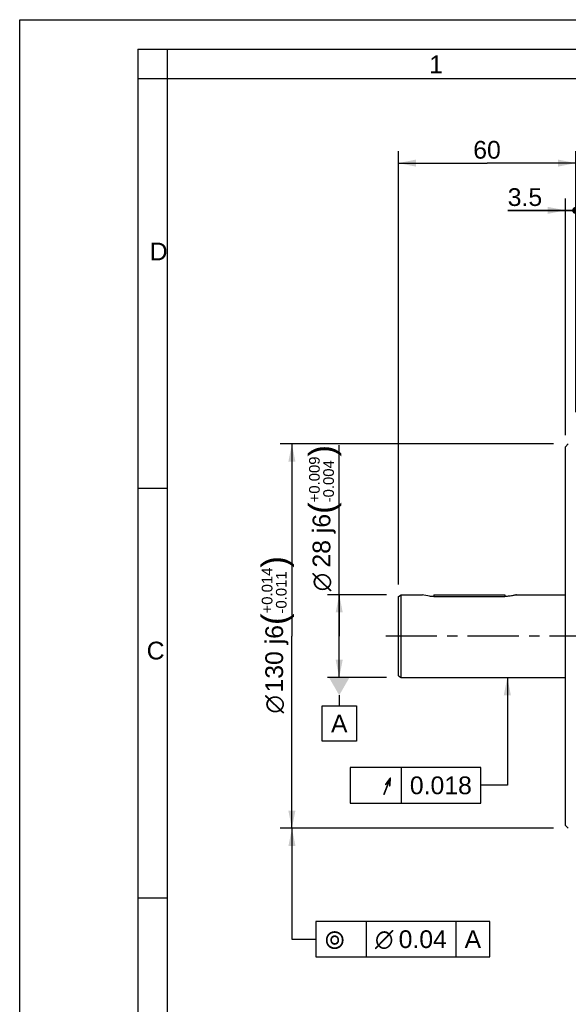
# Model space of a CAD drawing. Header units: millimetres. Extents: x 0 to 420, y 0 to 297.
# Tile 20 of 40: x 0 to 93, y 130 to 297. Entities that reach past the tile are written whole.
import ezdxf
from ezdxf.enums import TextEntityAlignment as Align

# ---------------------------------------------------------------- set-up
doc = ezdxf.new("R2010")
doc.units = ezdxf.units.MM
doc.header["$LTSCALE"] = 23.1
doc.linetypes.add('CENTER', pattern=[0.6, 0.375, -0.075, 0.075, -0.075])
doc.layers.get('0').update_dxf_attribs({"linetype": 'CONTINUOUS'})
for name, color, linetype in [('AXIS', 7, 'CONTINUOUS'), ('COMPONENTS', 7, 'CONTINUOUS'), ('DETAIL', 7, 'CONTINUOUS'), ('DIMENSION', 7, 'CONTINUOUS'), ('DPLANE', 7, 'CONTINUOUS')]:
    doc.layers.add(name, color=color, linetype=linetype)
doc.styles.get("Standard").update_dxf_attribs({"font": 'arial.ttf'})
doc.styles.add('TEXTSTYLE_2', font='arial.ttf')
doc.styles.add('TEXTSTYLE_3', font='arial.ttf')
doc.styles.add('TEXTSTYLE_4', font='gdt')
doc.dimstyles.new('DIMSTYLE_10', dxfattribs={"dimtxt": 3, "dimasz": 3, "dimexe": 0.18, "dimexo": 0.0625, "dimgap": 0.09, "dimtad": 1, "dimdec": 3, "dimlfac": 2, "dimdsep": 46, "dimtxsty": 'STANDARD', "dimblk": '_FILLED', "dimblk1": '_FILLED', "dimblk2": '_FILLED', "dimcen": 0.09, "dimadec": 0, "dimazin": 0, "dimtol": 1, "dimtp": 0.009, "dimtm": 0.004, "dimtfac": 0.6, "dimtdec": 3, "dimtofl": 0, "dimtmove": 0, "dimatfit": 3, "dimldrblk": '_FILLED', "dimfxl": 1, "dimtolj": 1, "dimarcsym": 0})
doc.dimstyles.new('DIMSTYLE_2', dxfattribs={"dimtxt": 3, "dimasz": 3, "dimexe": 0.18, "dimexo": 0.0625, "dimgap": 0.09, "dimtad": 1, "dimlfac": 2, "dimdsep": 46, "dimtxsty": 'STANDARD', "dimblk": '_FILLED', "dimblk1": '_FILLED', "dimblk2": '_FILLED', "dimcen": 0.09, "dimadec": 0, "dimazin": 0, "dimtp": 0.1, "dimtm": 0.1, "dimtfac": 1, "dimtofl": 0, "dimtmove": 0, "dimatfit": 3, "dimldrblk": '_FILLED', "dimfxl": 1, "dimtolj": 1, "dimarcsym": 0})
doc.dimstyles.new('DIMSTYLE_3', dxfattribs={"dimtxt": 3, "dimasz": 3, "dimexe": 0.18, "dimexo": 0.0625, "dimgap": 0.09, "dimtad": 1, "dimlfac": 2, "dimdsep": 46, "dimtxsty": 'STANDARD', "dimblk": '_FILLED', "dimblk1": '_FILLED', "dimblk2": '_FILLED', "dimcen": 0.09, "dimadec": 0, "dimazin": 0, "dimtp": 0.2, "dimtm": 0.2, "dimtfac": 1, "dimtofl": 0, "dimtmove": 0, "dimatfit": 3, "dimldrblk": '_FILLED', "dimfxl": 1, "dimtolj": 1, "dimarcsym": 0})
doc.dimstyles.new('DIMSTYLE_4', dxfattribs={"dimtxt": 3, "dimasz": 3, "dimexe": 0.18, "dimexo": 0.0625, "dimgap": 0.09, "dimtad": 1, "dimlfac": 2, "dimdsep": 46, "dimtxsty": 'STANDARD', "dimblk": '_FILLED', "dimblk1": '_FILLED', "dimblk2": '_FILLED', "dimcen": 0.09, "dimadec": 0, "dimazin": 0, "dimtp": 0.3, "dimtm": 0.3, "dimtfac": 1, "dimtofl": 0, "dimtmove": 0, "dimatfit": 3, "dimldrblk": '_FILLED', "dimfxl": 1, "dimtolj": 1, "dimarcsym": 0})
doc.dimstyles.new('DIMSTYLE_9', dxfattribs={"dimtxt": 3, "dimasz": 3, "dimexe": 0.18, "dimexo": 0.0625, "dimgap": 0.09, "dimtad": 1, "dimdec": 3, "dimlfac": 2, "dimdsep": 46, "dimtxsty": 'STANDARD', "dimblk": '_FILLED', "dimblk1": '_FILLED', "dimblk2": '_FILLED', "dimcen": 0.09, "dimadec": 0, "dimazin": 0, "dimtol": 1, "dimtp": 0.014, "dimtm": 0.011, "dimtfac": 0.6, "dimtdec": 3, "dimtofl": 0, "dimtmove": 0, "dimatfit": 3, "dimldrblk": '_FILLED', "dimfxl": 1, "dimtolj": 1, "dimarcsym": 0})
doc.dimstyles.get("Standard").update_dxf_attribs({"dimtxt": 3, "dimasz": 3, "dimexe": 0.18, "dimexo": 0.0625, "dimgap": 0.09, "dimtad": 1, "dimdec": 3, "dimdsep": 46, "dimtxsty": 'STANDARD', "dimblk": '_FILLED', "dimblk1": '_FILLED', "dimblk2": '_FILLED', "dimcen": 0.09, "dimadec": 0, "dimazin": 0, "dimtol": 1, "dimtp": 0.001, "dimtm": 0.001, "dimtfac": 1, "dimtdec": 3, "dimtofl": 0, "dimtmove": 0, "dimatfit": 3, "dimldrblk": '_FILLED', "dimfxl": 1, "dimtolj": 1, "dimarcsym": 0})

# ---------------------------------------------------------------- blocks, each defined once
blk = doc.blocks.new('_FILLED')
at = {"color": 0, "linetype": 'BYBLOCK'}
blk.add_solid([(0, 0), (-1, 0.2), (-1, -0.2)], dxfattribs=at)
blk = doc.blocks.new('_DOT')
at = {"color": 0, "linetype": 'BYBLOCK'}
blk.add_line((-0.2, 0), (-1, 0), dxfattribs=at)
at = {"color": 0, "linetype": 'BYBLOCK', "const_width": 0.2}
blk.add_lwpolyline([(-0.1, 0, 1), (0.1, 0, 1)], format="xyb", close=True, dxfattribs=at)
blk = doc.blocks.new('*D2')
at = {"layer": 'DIMENSION', "color": 2, "linetype": 'CONTINUOUS'}
for p, q in [((92.3, 226.75), (92.3, 266.75)), ((94.05, 230.96), (94.05, 266.75)), ((92.3, 264.75), (82.56, 264.75)), ((82.56, 264.75), (93.18, 264.75)), ((100.05, 264.75), (93.18, 264.75)), ((94.05, 264.75), (100.05, 264.75))]:
    blk.add_line(p, q, dxfattribs=at)
at = {"layer": 'DIMENSION', "color": 2, "linetype": 'CONTINUOUS', "xscale": 3, "yscale": 3, "zscale": 3}
blk.add_blockref('_FILLED', (92.3, 264.75), dxfattribs=at)
at = {"layer": 'DIMENSION', "color": 2, "linetype": 'CONTINUOUS', "xscale": 3, "yscale": 3, "zscale": 3, "rotation": 180}
blk.add_blockref('_DOT', (94.05, 264.75), dxfattribs=at)
at = {"layer": 'DIMENSION', "color": 2, "linetype": 'CONTINUOUS', "insert": (88.38, 268.5), "char_height": 3, "width": 5.8216, "attachment_point": 3, "line_spacing_factor": 0.9}
blk.add_mtext('3.5', dxfattribs=at)
blk = doc.blocks.new('*D3')
at = {"layer": 'DIMENSION', "color": 2, "linetype": 'CONTINUOUS'}
for p, q in [((94.05, 230.79), (94.05, 266.75)), ((100.05, 231), (100.05, 266.75)), ((94.05, 264.75), (88.05, 264.75)), ((88.05, 264.75), (97.05, 264.75)), ((109.24, 264.75), (97.05, 264.75)), ((100.05, 264.75), (109.24, 264.75))]:
    blk.add_line(p, q, dxfattribs=at)
at = {"layer": 'DIMENSION', "color": 2, "linetype": 'CONTINUOUS', "xscale": 3, "yscale": 3, "zscale": 3}
blk.add_blockref('_DOT', (94.05, 264.75), dxfattribs=at)
at = {"layer": 'DIMENSION', "color": 2, "linetype": 'CONTINUOUS', "xscale": 3, "yscale": 3, "zscale": 3, "rotation": 180}
blk.add_blockref('_FILLED', (100.05, 264.75), dxfattribs=at)
at = {"layer": 'DIMENSION', "color": 2, "linetype": 'CONTINUOUS', "insert": (104.58, 268.5), "char_height": 3, "width": 4.6617, "attachment_point": 1, "line_spacing_factor": 0.9}
blk.add_mtext('12', dxfattribs=at)
blk = doc.blocks.new('*D7')
at = {"layer": 'DIMENSION', "color": 2, "linetype": 'CONTINUOUS'}
for p, q in [((64.05, 201.46), (64.05, 274.75)), ((94.05, 230.62), (94.05, 274.75)), ((64.05, 272.75), (79.05, 272.75)), ((94.05, 272.75), (79.05, 272.75))]:
    blk.add_line(p, q, dxfattribs=at)
at = {"layer": 'DIMENSION', "color": 2, "linetype": 'CONTINUOUS', "xscale": 3, "yscale": 3, "zscale": 3, "rotation": 180}
blk.add_blockref('_FILLED', (64.05, 272.75), dxfattribs=at)
at = {"layer": 'DIMENSION', "color": 2, "linetype": 'CONTINUOUS', "xscale": 3, "yscale": 3, "zscale": 3}
blk.add_blockref('_FILLED', (94.05, 272.75), dxfattribs=at)
at = {"layer": 'DIMENSION', "color": 2, "linetype": 'CONTINUOUS', "insert": (79.05, 276.5), "char_height": 3, "width": 4.6617, "attachment_point": 2, "line_spacing_factor": 0.9}
blk.add_mtext('60', dxfattribs=at)
blk = doc.blocks.new('*D17')
at = {"layer": 'DIMENSION', "color": 2, "linetype": 'CONTINUOUS'}
for p, q in [((90.3, 225.25), (44.05, 225.25)), ((46.05, 225.25), (46.05, 192.75)), ((46.05, 160.25), (46.05, 192.75)), ((90.3, 160.25), (44.05, 160.25))]:
    blk.add_line(p, q, dxfattribs=at)
at = {"layer": 'DIMENSION', "color": 2, "linetype": 'CONTINUOUS', "xscale": 3, "yscale": 3, "zscale": 3}
for p, rotation in [((46.05, 225.25), 90), ((46.05, 160.25), 270)]:
    blk.add_blockref('_FILLED', p, dxfattribs=dict(at, rotation=rotation))
at = {"layer": 'DIMENSION', "color": 2, "linetype": 'CONTINUOUS'}
for s, height, p in [(')', 4.2, (45.15, 205.31)), ('(', 4.2, (45.15, 195.6)), ('130 j6', 3, (44.55, 188.92))]:
    blk.add_text(s, height=height, rotation=90, dxfattribs=at).set_placement(p, align=Align.CENTER)
for s, height, style, p in [('+0.014', 1.8, 'TEXTSTYLE_3', (42.75, 200.46)), ('-0.011', 1.8, 'TEXTSTYLE_3', (45.15, 200.14)), ('n', 3, 'TEXTSTYLE_4', (44.55, 181.22))]:
    blk.add_text(s, height=height, rotation=90, dxfattribs=dict(at, style=style)).set_placement(p, align=Align.CENTER)
blk = doc.blocks.new('*D18')
at = {"layer": 'DIMENSION', "color": 2, "linetype": 'CONTINUOUS'}
for p, q in [((54.05, 192.75), (54.05, 225.07)), ((62.05, 199.75), (52.05, 199.75)), ((54.05, 199.75), (54.05, 192.75)), ((54.05, 185.75), (54.05, 192.75)), ((62.05, 185.75), (52.05, 185.75))]:
    blk.add_line(p, q, dxfattribs=at)
at = {"layer": 'DIMENSION', "color": 2, "linetype": 'CONTINUOUS', "xscale": 3, "yscale": 3, "zscale": 3}
for p, rotation in [((54.05, 199.75), 90), ((54.05, 185.75), 270)]:
    blk.add_blockref('_FILLED', p, dxfattribs=dict(at, rotation=rotation))
at = {"layer": 'DIMENSION', "color": 2, "linetype": 'CONTINUOUS'}
for s, height, p in [(')', 4.2, (53.15, 223.12)), ('(', 4.2, (53.15, 213.42)), ('28 j6', 3, (52.55, 204.34))]:
    blk.add_text(s, height=height, rotation=90, dxfattribs=at).set_placement(p)
for s, height, style, p in [('+0.009', 1.8, 'TEXTSTYLE_3', (50.75, 215.37)), ('-0.004', 1.8, 'TEXTSTYLE_3', (53.15, 215.37)), ('n', 3, 'TEXTSTYLE_4', (52.55, 200.34))]:
    blk.add_text(s, height=height, rotation=90, dxfattribs=dict(at, style=style)).set_placement(p)

msp = doc.modelspace()

# ---------------------------------------------------------------- linework, layer by layer
at = {"color": 2, "linetype": 'CONTINUOUS'}
for p, q in [((0, 0), (0, 297)), ((0, 297), (420, 297)), ((20, 292), (20, 5)), ((20, 292), (415, 292)), ((25, 287), (25, 292)), ((25, 287), (20, 287)), ((20, 217.75), (25, 217.75)), ((20, 148.5), (25, 148.5))]:
    msp.add_line(p, q, dxfattribs=at)
at = {"color": 7, "linetype": 'CONTINUOUS'}
for p in [(25, 10), (410, 287)]:
    msp.add_line(p, (25, 287), dxfattribs=at)
at = {"layer": 'AXIS', "color": 2, "linetype": 'CENTER'}
msp.add_line((250.75724, 192.75148), (61.05283, 192.75148), dxfattribs=at)
at = {"layer": 'COMPONENTS', "color": 7, "linetype": 'CONTINUOUS'}
for p, q in [((92.30283, 224.75148), (92.80283, 225.25148)), ((92.30283, 160.75148), (92.30283, 224.75148)), ((64.05283, 186.04062), (64.05283, 199.46235)), ((64.05289, 199.46271), (64.5529, 199.75138)), ((64.55284, 185.75148), (64.55284, 199.75148)), ((64.55284, 199.75148), (68.05284, 199.75148)), ((68.05283, 199.75148), (68.06805, 199.74711)), ((70.05283, 199.75148), (70.05283, 199.45969)), ((70.05283, 199.75148), (75.42783, 199.75148)), ((70.05283, 199.45969), (82.05283, 199.45969)), ((75.42783, 199.75148), (75.43885, 199.75034)), ((76.66696, 199.75036), (76.67783, 199.75148)), ((76.67783, 199.75148), (82.05283, 199.75148)), ((82.05283, 199.75148), (82.05283, 199.45969)), ((83.95692, 199.72468), (84.05283, 199.75148)), ((84.05283, 199.75148), (92.30283, 199.75148)), ((64.05289, 186.04026), (64.5529, 185.75158)), ((64.55284, 185.75148), (92.30283, 185.75148)), ((92.30283, 160.75148), (92.80283, 160.25148))]:
    msp.add_line(p, q, dxfattribs=at)
for centre, radius, start, end in [((70.06738, 206.78387), 7.31527, 254.1387615, 254.7947437), ((76.05283, 205.71771), 5.99887, 264.1255382, 275.8758268)]:
    msp.add_arc(centre, radius, start, end, dxfattribs=at)
for points, knots in [([(70.05283, 199.45969), (69.81553, 199.45969), (69.14528, 199.49545), (68.48424, 199.62867), (68.06805, 199.74711)], [0, 0, 0, 0, 0.354179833, 1, 1, 1, 1]), ([(84.05283, 199.75148), (84.04949, 199.75205), (84.03675, 199.74467), (84.00762, 199.74), (83.95991, 199.72482), (83.89374, 199.70779), (83.81003, 199.6857), (83.66615, 199.65031), (83.45005, 199.60186), (83.15219, 199.5467), (82.68204, 199.48123), (82.30921, 199.45969), (82.05283, 199.45969)], [0, 0, 0, 0, 0.005021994, 0.019930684, 0.044490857, 0.078435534, 0.121290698, 0.17250552, 0.297727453, 0.448939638, 0.620620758, 1, 1, 1, 1])]:
    msp.add_open_spline(points, degree=3, knots=knots, dxfattribs=at)
at = {"layer": 'DETAIL', "color": 2, "linetype": 'CONTINUOUS'}
for p, q in [((64.50199, 170.51926), (64.50199, 164.51926)), ((58.60343, 144.50148), (58.60343, 138.50148)), ((73.75584, 144.50148), (73.75584, 138.50148))]:
    msp.add_line(p, q, dxfattribs=at)
for points in [[(55.87699, 164.51926), (77.98526, 164.51926), (77.98526, 170.51926)], [(77.98526, 170.51926), (55.87699, 170.51926), (55.87699, 164.51926)], [(50.10343, 138.50148), (79.54395, 138.50148), (79.54395, 144.50148)], [(79.54395, 144.50148), (50.10343, 144.50148), (50.10343, 138.50148)]]:
    msp.add_lwpolyline(points, dxfattribs=at)
at = {"layer": 'DPLANE', "color": 2, "linetype": 'CONTINUOUS'}
for p, q in [((59.43109, 185.75148), (54.05281, 185.75148)), ((54.05281, 182.75148), (54.05281, 180.96447)), ((51.15876, 174.96447), (51.15876, 180.96447)), ((51.15876, 180.96447), (56.94687, 180.96447)), ((56.94687, 180.96447), (56.94687, 174.96447)), ((56.94687, 174.96447), (51.15876, 174.96447))]:
    msp.add_line(p, q, dxfattribs=at)
msp.add_solid([(55.78486, 185.75148), (52.32076, 185.75148), (54.05281, 182.75148)], dxfattribs=at)

# ---------------------------------------------------------------- texts
at = {"color": 2, "linetype": 'CONTINUOUS', "char_height": 3, "attachment_point": 1, "line_spacing_factor": 0.9, "style": 'TEXTSTYLE_2'}
for s, insert, width in [('1', (69.27205, 290.95221), 2.330855), ('D', (22.00079, 259.30541), 3.0223048), ('C', (21.4816, 191.81181), 3.0223048)]:
    msp.add_mtext(s, dxfattribs=dict(at, insert=insert, width=width))
at = {"layer": 'DETAIL', "color": 2, "linetype": 'CONTINUOUS', "style": 'TEXTSTYLE_4'}
msp.add_text('h', height=3, dxfattribs=at).set_placement((63.00199, 166.01926), align=Align.RIGHT)
at = {"layer": 'DETAIL', "color": 2, "linetype": 'CONTINUOUS'}
msp.add_text('0.018', height=3, dxfattribs=at).set_placement((76.48526, 166.01926), align=Align.RIGHT)
at = {"layer": 'DETAIL', "color": 2, "linetype": 'CONTINUOUS', "style": 'TEXTSTYLE_4'}
for s, p in [('r', (51.60343, 140.00148)), ('n', (60.10343, 140.00148))]:
    msp.add_text(s, height=3, dxfattribs=at).set_placement(p)
at = {"layer": 'DETAIL', "color": 2, "linetype": 'CONTINUOUS'}
for s, p in [('0.04', (64.10343, 140.00148)), ('A', (75.25584, 140.00148))]:
    msp.add_text(s, height=3, dxfattribs=at).set_placement(p)
at = {"layer": 'DPLANE', "color": 2, "linetype": 'CONTINUOUS', "insert": (52.65876, 179.46447), "char_height": 3, "width": 2.7881041, "attachment_point": 1, "line_spacing_factor": 0.9}
msp.add_mtext('A', dxfattribs=at)

# ---------------------------------------------------------------- dimensions: what is measured, and where the dimension line sits
at = {"layer": 'DIMENSION', "color": 2, "linetype": 'CONTINUOUS'}
dim = msp.add_linear_dim(base=(94.05283, 272.75148), p1=(64.05288, 201.4627), p2=(94.05283, 230.61782), dimstyle='DIMSTYLE_4', dxfattribs=at)
dim.commit()
dim.dimension.update_dxf_attribs({"geometry": '*D7', "text_midpoint": (76.722, 275.00148), "dimtype": 160})
for base, p1, p2, dimstyle, override, picture, middle in [((94.05283, 264.75148), (92.30283, 226.75148), (94.05283, 230.96097), 'DIMSTYLE_2', {"dimblk2": 'DOT', "dimsah": 1}, '*D2', (79.64631, 267.00148)), ((100.05283, 264.75148), (94.05283, 230.78939), (100.05283, 231.00148), 'DIMSTYLE_3', {"dimblk1": 'DOT', "dimsah": 1}, '*D3', (106.91054, 267.00148))]:
    dim = msp.add_linear_dim(base=base, p1=p1, p2=p2, dimstyle=dimstyle, override=override, dxfattribs=at)
    dim.commit()
    dim.dimension.update_dxf_attribs({"geometry": picture, "text_midpoint": middle, "dimtype": 160})
for base, p1, p2, dimstyle, picture, middle in [((46.05281, 160.25148), (90.30283, 225.25148), (90.30283, 160.25148), 'DIMSTYLE_9', '*D17', (44.24945, 191.42129)), ((54.05281, 185.75148), (62.05283, 199.75148), (62.05283, 185.75148), 'DIMSTYLE_10', '*D18', (51.05281, 212.70644))]:
    dim = msp.add_linear_dim(base=base, p1=p1, p2=p2, angle=270, text='%%c<>', dimstyle=dimstyle, override={"dimpost": '<>j6'}, dxfattribs=at)
    dim.commit()
    dim.dimension.update_dxf_attribs({"geometry": picture, "text_midpoint": middle, "dimtype": 160})

# ---------------------------------------------------------------- leaders
at = {"layer": 'DETAIL', "color": 2, "linetype": 'CONTINUOUS'}
for points in [[(82.48877, 185.75148), (82.48877, 167.51926), (77.98526, 167.51926)], [(46.05281, 160.25148), (46.05281, 141.50148), (50.10343, 141.50148)]]:
    msp.add_leader(points, dimstyle='STANDARD', override={"dimtad": 0}, dxfattribs=at)

doc.saveas('drawing.dxf')
